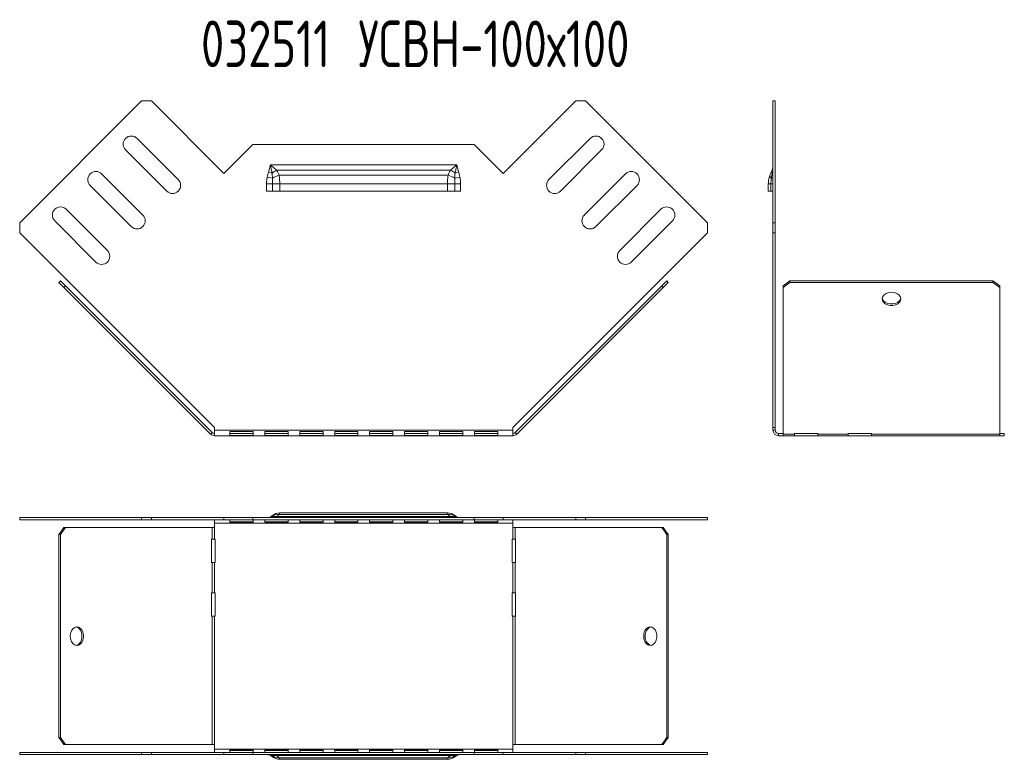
# Model space of a CAD drawing. Header units: millimetres. Extents: x -154 to 3245, y -1016 to 742.
# Tile 2 of 13: x 933 to 1356, y -850 to -533. Entities that reach past the tile are written whole.
import ezdxf

# ---------------------------------------------------------------- set-up
doc = ezdxf.new("R2010")
doc.units = ezdxf.units.MM
doc.styles.add('SLDTEXTSTYLE4', font='TXT', dxfattribs={"width": 0.7, "bigfont": 'bigfont'})

msp = doc.modelspace()

# ---------------------------------------------------------------- linework, layer by layer
at = {"color": 7, "linetype": 'Continuous', "lineweight": 15}
for p, q in [((933.29, -620.13), (985.61, -567.81)), ((989.86, -567.81), (985.61, -567.81)), ((989.86, -567.81), (1020.97, -598.92)), ((1140.84, -598.92), (1171.95, -567.81)), ((1176.19, -567.81), (1171.95, -567.81)), ((1176.19, -567.81), (1228.52, -620.13)), ((1257.53, -567.81), (1256.63, -567.81)), ((1256.63, -567.81), (1256.63, -620.13)), ((1257.53, -567.81), (1257.53, -620.13)), ((1001.35, -601.56), (983.68, -583.89)), ((1020.97, -598.92), (1033.4, -586.49)), ((1033.4, -586.49), (1128.4, -586.49)), ((1128.4, -586.49), (1140.84, -598.92)), ((1178.13, -583.89), (1160.45, -601.56)), ((978.73, -588.84), (996.41, -606.51)), ((1165.4, -606.51), (1183.08, -588.84)), ((1040.9, -595.28), (1120.9, -595.28)), ((986.15, -616.77), (968.47, -599.09)), ((1040.1, -598.29), (1041.62, -598.74)), ((1043.57, -597.49), (1118.24, -597.49)), ((1044.61, -599.72), (1117.19, -599.72)), ((1120.19, -598.74), (1121.71, -598.29)), ((1193.33, -599.09), (1175.65, -616.77)), ((963.52, -604.04), (981.2, -621.72)), ((1039.28, -603.39), (1041.74, -603.39)), ((1039.28, -606.49), (1039.28, -603.39)), ((1039.56, -600.49), (1041.78, -600.96)), ((1041.74, -603.39), (1041.74, -606.49)), ((1041.74, -603.39), (1044.9, -603.39)), ((1044.9, -603.39), (1044.9, -606.49)), ((1044.9, -603.39), (1116.9, -603.39)), ((1116.9, -606.49), (1116.9, -603.39)), ((1116.9, -603.39), (1120.06, -603.39)), ((1120.03, -600.96), (1122.24, -600.49)), ((1120.06, -606.49), (1120.06, -603.39)), ((1120.06, -603.39), (1122.52, -603.39)), ((1122.52, -603.39), (1122.52, -606.49)), ((1180.6, -621.72), (1198.28, -604.04)), ((1254.63, -603.39), (1255.76, -603.39)), ((1254.63, -606.49), (1254.63, -603.39)), ((1255.76, -603.39), (1256.63, -603.39)), ((1255.76, -606.49), (1255.76, -603.39)), ((1041.74, -606.49), (1039.28, -606.49)), ((1044.9, -606.49), (1041.74, -606.49)), ((1044.9, -606.49), (1116.9, -606.49)), ((1120.06, -606.49), (1116.9, -606.49)), ((1122.52, -606.49), (1120.06, -606.49)), ((1255.76, -606.49), (1254.63, -606.49)), ((1256.63, -606.49), (1255.76, -606.49)), ((970.95, -631.97), (953.27, -614.29)), ((1208.53, -614.29), (1190.86, -631.97)), ((933.29, -620.13), (933.29, -624.38)), ((948.32, -619.24), (966, -636.92)), ((1195.81, -636.92), (1213.48, -619.24)), ((1228.52, -624.38), (1228.52, -620.13)), ((1256.63, -620.13), (1257.53, -620.13)), ((1256.63, -624.38), (1256.63, -620.13)), ((1257.53, -620.13), (1257.53, -624.38)), ((1016.9, -707.99), (933.29, -624.38)), ((1228.52, -624.38), (1144.91, -707.99)), ((1256.63, -624.38), (1256.63, -707.99)), ((1257.53, -624.38), (1256.63, -624.38)), ((1257.53, -624.38), (1257.53, -707.99)), ((950.14, -645.67), (950.78, -645.03)), ((952.26, -647.79), (950.14, -645.67)), ((950.78, -645.03), (952.9, -647.15)), ((1208.91, -647.15), (1211.03, -645.03)), ((1211.66, -645.67), (1209.54, -647.79)), ((1211.03, -645.03), (1211.66, -645.67)), ((1260.93, -647.15), (1263.93, -645.03)), ((1263.93, -645.67), (1260.93, -647.79)), ((1263.93, -645.03), (1263.93, -645.67)), ((1263.93, -645.03), (1351.03, -645.03)), ((1263.93, -645.67), (1351.03, -645.67)), ((1351.03, -645.67), (1351.03, -645.03)), ((1351.03, -645.03), (1354.03, -647.15)), ((1354.03, -647.79), (1351.03, -645.67)), ((952.9, -647.15), (952.26, -647.79)), ((1015.2, -710.73), (952.26, -647.79)), ((1015.84, -710.09), (952.9, -647.15)), ((1208.91, -647.15), (1145.97, -710.09)), ((1209.54, -647.79), (1146.61, -710.73)), ((1209.54, -647.79), (1208.91, -647.15)), ((1260.93, -647.79), (1260.93, -647.15)), ((1260.93, -710.73), (1260.93, -647.79)), ((1354.03, -647.15), (1354.03, -647.79)), ((1354.03, -710.73), (1354.03, -647.79)), ((1016.9, -709.03), (1016.9, -707.99)), ((1144.91, -709.03), (1016.9, -709.03)), ((1016.9, -709.03), (1016.9, -711.43)), ((1023.49, -709.68), (1033.49, -709.68)), ((1023.49, -711.34), (1023.49, -709.68)), ((1033.49, -709.68), (1033.49, -711.34)), ((1038.49, -709.68), (1048.49, -709.68)), ((1038.49, -711.34), (1038.49, -709.68)), ((1048.49, -709.68), (1048.49, -711.34)), ((1053.49, -709.68), (1063.49, -709.68)), ((1053.49, -711.34), (1053.49, -709.68)), ((1063.49, -709.68), (1063.49, -711.34)), ((1068.49, -709.68), (1078.49, -709.68)), ((1068.49, -711.34), (1068.49, -709.68)), ((1078.49, -709.68), (1078.49, -711.34)), ((1083.49, -709.68), (1093.49, -709.68)), ((1083.49, -711.34), (1083.49, -709.68)), ((1093.49, -709.68), (1093.49, -711.34)), ((1098.49, -709.68), (1108.49, -709.68)), ((1098.49, -711.34), (1098.49, -709.68)), ((1108.49, -709.68), (1108.49, -711.34)), ((1113.49, -709.68), (1123.49, -709.68)), ((1113.49, -711.34), (1113.49, -709.68)), ((1123.49, -709.68), (1123.49, -711.34)), ((1128.49, -709.68), (1138.49, -709.68)), ((1128.49, -711.34), (1128.49, -709.68)), ((1138.49, -709.68), (1138.49, -711.34)), ((1144.91, -707.99), (1144.91, -709.03)), ((1144.91, -711.43), (1144.91, -709.03)), ((1256.63, -707.99), (1257.53, -707.99)), ((1256.63, -707.99), (1256.63, -709.03)), ((1257.53, -709.03), (1256.63, -709.03)), ((1257.53, -707.99), (1257.53, -709.03)), ((1015.2, -710.73), (1015.84, -710.09)), ((1144.91, -711.43), (1016.9, -711.43)), ((1033.49, -710.48), (1023.49, -710.48)), ((1033.49, -711.34), (1023.49, -711.34)), ((1048.49, -710.48), (1038.49, -710.48)), ((1048.49, -711.34), (1038.49, -711.34)), ((1063.49, -710.48), (1053.49, -710.48)), ((1063.49, -711.34), (1053.49, -711.34)), ((1078.49, -710.48), (1068.49, -710.48)), ((1078.49, -711.34), (1068.49, -711.34)), ((1093.49, -710.48), (1083.49, -710.48)), ((1093.49, -711.34), (1083.49, -711.34)), ((1108.49, -710.48), (1098.49, -710.48)), ((1108.49, -711.34), (1098.49, -711.34)), ((1123.49, -710.48), (1113.49, -710.48)), ((1123.49, -711.34), (1113.49, -711.34)), ((1138.49, -710.48), (1128.49, -710.48)), ((1138.49, -711.34), (1128.49, -711.34)), ((1145.97, -710.09), (1146.61, -710.73)), ((1259.03, -710.53), (1259.03, -711.43)), ((1259.03, -710.53), (1260.93, -710.53)), ((1259.03, -711.43), (1260.93, -711.43)), ((1260.93, -710.73), (1265.93, -710.73)), ((1260.93, -710.73), (1260.93, -711.43)), ((1260.93, -711.43), (1265.93, -711.43)), ((1265.93, -710.56), (1275.93, -710.56)), ((1265.93, -710.73), (1265.93, -710.56)), ((1265.93, -711.43), (1265.93, -710.73)), ((1275.93, -711.43), (1265.93, -711.43)), ((1275.93, -710.56), (1275.93, -710.73)), ((1275.93, -710.73), (1288.93, -710.73)), ((1275.93, -710.73), (1275.93, -711.43)), ((1275.93, -711.43), (1288.93, -711.43)), ((1288.93, -710.56), (1298.93, -710.56)), ((1288.93, -710.73), (1288.93, -710.56)), ((1288.93, -711.43), (1288.93, -710.73)), ((1298.93, -711.43), (1288.93, -711.43)), ((1298.93, -710.56), (1298.93, -710.73)), ((1298.93, -710.73), (1354.03, -710.73)), ((1298.93, -710.73), (1298.93, -711.43)), ((1298.93, -711.43), (1354.03, -711.43)), ((1354.03, -710.53), (1355.92, -710.53)), ((1354.03, -711.43), (1354.03, -710.73)), ((1354.03, -711.43), (1355.92, -711.43)), ((1355.92, -710.53), (1355.92, -711.43)), ((933.29, -746.6), (933.29, -747.5)), ((985.61, -746.6), (933.29, -746.6)), ((985.61, -747.5), (933.29, -747.5)), ((985.61, -747.5), (985.61, -746.6)), ((985.61, -746.6), (989.86, -746.6)), ((989.86, -747.5), (985.61, -747.5)), ((989.86, -746.6), (989.86, -747.5)), ((1020.97, -746.6), (989.86, -746.6)), ((1020.97, -747.5), (989.86, -747.5)), ((1016.9, -749), (1016.9, -747.5)), ((1020.97, -746.6), (1020.97, -747.5)), ((1033.4, -746.6), (1020.97, -746.6)), ((1033.4, -747.5), (1020.97, -747.5)), ((1033.49, -747.55), (1023.49, -747.55)), ((1023.49, -747.55), (1023.49, -748.59)), ((1033.4, -746.6), (1033.4, -747.5)), ((1128.4, -746.6), (1033.4, -746.6)), ((1128.4, -747.5), (1033.4, -747.5)), ((1033.49, -748.59), (1033.49, -747.55)), ((1048.49, -747.55), (1038.49, -747.55)), ((1038.49, -747.55), (1038.49, -748.59)), ((1118.24, -746.18), (1043.57, -746.18)), ((1117.19, -745.3), (1044.61, -745.3)), ((1116.9, -744.6), (1044.9, -744.6)), ((1048.49, -748.59), (1048.49, -747.55)), ((1063.49, -747.55), (1053.49, -747.55)), ((1053.49, -747.55), (1053.49, -748.59)), ((1063.49, -748.59), (1063.49, -747.55)), ((1078.49, -747.55), (1068.49, -747.55)), ((1068.49, -747.55), (1068.49, -748.59)), ((1078.49, -748.59), (1078.49, -747.55)), ((1093.49, -747.55), (1083.49, -747.55)), ((1083.49, -747.55), (1083.49, -748.59)), ((1093.49, -748.59), (1093.49, -747.55)), ((1108.49, -747.55), (1098.49, -747.55)), ((1098.49, -747.55), (1098.49, -748.59)), ((1108.49, -748.59), (1108.49, -747.55)), ((1123.49, -747.55), (1113.49, -747.55)), ((1113.49, -747.55), (1113.49, -748.59)), ((1123.49, -748.59), (1123.49, -747.55)), ((1128.4, -746.6), (1128.4, -747.5)), ((1140.84, -746.6), (1128.4, -746.6)), ((1140.84, -747.5), (1128.4, -747.5)), ((1138.49, -747.55), (1128.49, -747.55)), ((1128.49, -747.55), (1128.49, -748.59)), ((1138.49, -748.59), (1138.49, -747.55)), ((1140.84, -746.6), (1140.84, -747.5)), ((1171.95, -746.6), (1140.84, -746.6)), ((1171.95, -747.5), (1140.84, -747.5)), ((1144.91, -747.5), (1144.91, -749)), ((1171.95, -747.5), (1171.95, -746.6)), ((1171.95, -746.6), (1176.19, -746.6)), ((1176.19, -747.5), (1171.95, -747.5)), ((1176.19, -746.6), (1176.19, -747.5)), ((1228.52, -746.6), (1176.19, -746.6)), ((1228.52, -747.5), (1176.19, -747.5)), ((1228.52, -747.5), (1228.52, -746.6)), ((950.14, -753.89), (952.26, -750.89)), ((952.9, -750.89), (950.78, -753.89)), ((952.26, -750.89), (952.9, -750.89)), ((1015.84, -750.89), (952.9, -750.89)), ((1015.84, -750.89), (1015.84, -755.89)), ((1015.84, -750.89), (1016.9, -750.89)), ((1144.91, -749), (1016.9, -749)), ((1016.9, -749), (1016.9, -750.89)), ((1016.9, -750.89), (1016.9, -755.89)), ((1023.49, -748.35), (1033.49, -748.35)), ((1023.49, -748.59), (1033.49, -748.59)), ((1038.49, -748.35), (1048.49, -748.35)), ((1038.49, -748.59), (1048.49, -748.59)), ((1053.49, -748.35), (1063.49, -748.35)), ((1053.49, -748.59), (1063.49, -748.59)), ((1068.49, -748.35), (1078.49, -748.35)), ((1068.49, -748.59), (1078.49, -748.59)), ((1083.49, -748.35), (1093.49, -748.35)), ((1083.49, -748.59), (1093.49, -748.59)), ((1098.49, -748.35), (1108.49, -748.35)), ((1098.49, -748.59), (1108.49, -748.59)), ((1113.49, -748.35), (1123.49, -748.35)), ((1113.49, -748.59), (1123.49, -748.59)), ((1128.49, -748.35), (1138.49, -748.35)), ((1128.49, -748.59), (1138.49, -748.59)), ((1144.91, -750.89), (1144.91, -749)), ((1144.91, -750.89), (1144.91, -755.89)), ((1144.91, -750.89), (1145.97, -750.89)), ((1145.97, -750.89), (1145.97, -755.89)), ((1208.91, -750.89), (1145.97, -750.89)), ((1211.03, -753.89), (1208.91, -750.89)), ((1208.91, -750.89), (1209.54, -750.89)), ((1209.54, -750.89), (1211.66, -753.89)), ((950.78, -753.89), (950.14, -753.89)), ((950.14, -753.89), (950.14, -840.99)), ((950.78, -753.89), (950.78, -840.99)), ((1015.84, -755.89), (1015.67, -755.89)), ((1015.67, -755.89), (1015.67, -765.89)), ((1016.9, -755.89), (1015.84, -755.89)), ((1017.13, -755.89), (1016.9, -755.89)), ((1017.13, -765.89), (1017.13, -755.89)), ((1144.91, -755.89), (1144.67, -755.89)), ((1144.67, -755.89), (1144.67, -765.89)), ((1145.97, -755.89), (1144.91, -755.89)), ((1146.14, -755.89), (1145.97, -755.89)), ((1146.14, -765.89), (1146.14, -755.89)), ((1211.03, -753.89), (1211.03, -840.99)), ((1211.66, -753.89), (1211.03, -753.89)), ((1211.66, -753.89), (1211.66, -840.99)), ((1015.67, -765.89), (1015.84, -765.89)), ((1015.84, -765.89), (1015.84, -778.89)), ((1015.84, -765.89), (1016.9, -765.89)), ((1016.9, -765.89), (1016.9, -778.89)), ((1016.9, -765.89), (1017.13, -765.89)), ((1144.67, -765.89), (1144.91, -765.89)), ((1144.91, -765.89), (1144.91, -778.89)), ((1144.91, -765.89), (1145.97, -765.89)), ((1145.97, -765.89), (1145.97, -778.89)), ((1145.97, -765.89), (1146.14, -765.89)), ((1015.67, -778.89), (1015.67, -788.89)), ((1015.84, -778.89), (1015.67, -778.89)), ((1016.9, -778.89), (1015.84, -778.89)), ((1017.13, -778.89), (1016.9, -778.89)), ((1017.13, -788.89), (1017.13, -778.89)), ((1144.67, -778.89), (1144.67, -788.89)), ((1144.91, -778.89), (1144.67, -778.89)), ((1145.97, -778.89), (1144.91, -778.89)), ((1146.14, -778.89), (1145.97, -778.89)), ((1146.14, -788.89), (1146.14, -778.89)), ((1015.67, -788.89), (1015.84, -788.89)), ((1015.84, -788.89), (1015.84, -843.99)), ((1015.84, -788.89), (1016.9, -788.89)), ((1016.9, -788.89), (1016.9, -843.99)), ((1016.9, -788.89), (1017.13, -788.89)), ((1144.67, -788.89), (1144.91, -788.89)), ((1144.91, -788.89), (1144.91, -843.99)), ((1144.91, -788.89), (1145.97, -788.89)), ((1145.97, -788.89), (1145.97, -843.99)), ((1145.97, -788.89), (1146.14, -788.89)), ((950.14, -840.99), (950.78, -840.99)), ((952.26, -843.99), (950.14, -840.99)), ((950.78, -840.99), (952.9, -843.99)), ((1208.91, -843.99), (1211.03, -840.99)), ((1211.66, -840.99), (1209.54, -843.99)), ((1211.03, -840.99), (1211.66, -840.99)), ((952.9, -843.99), (952.26, -843.99)), ((1015.84, -843.99), (952.9, -843.99)), ((1016.9, -843.99), (1015.84, -843.99)), ((1016.9, -843.99), (1016.9, -845.88)), ((1145.97, -843.99), (1144.91, -843.99)), ((1144.91, -845.88), (1144.91, -843.99)), ((1208.91, -843.99), (1145.97, -843.99)), ((1209.54, -843.99), (1208.91, -843.99)), ((933.29, -847.38), (933.29, -848.28)), ((933.29, -847.38), (985.61, -847.38)), ((933.29, -848.28), (985.61, -848.28)), ((985.61, -848.28), (985.61, -847.38)), ((985.61, -847.38), (989.86, -847.38)), ((989.86, -848.28), (985.61, -848.28)), ((989.86, -847.38), (989.86, -848.28)), ((989.86, -847.38), (1020.97, -847.38)), ((989.86, -848.28), (1020.97, -848.28)), ((1144.91, -845.88), (1016.9, -845.88)), ((1016.9, -847.38), (1016.9, -845.88)), ((1020.97, -848.28), (1020.97, -847.38)), ((1020.97, -847.38), (1033.4, -847.38)), ((1020.97, -848.28), (1033.4, -848.28)), ((1023.49, -846.29), (1023.49, -847.33)), ((1033.49, -846.29), (1023.49, -846.29)), ((1033.49, -846.53), (1023.49, -846.53)), ((1023.49, -847.33), (1033.49, -847.33)), ((1033.4, -848.28), (1033.4, -847.38)), ((1033.4, -847.38), (1128.4, -847.38)), ((1033.4, -848.28), (1128.4, -848.28)), ((1033.49, -847.33), (1033.49, -846.29)), ((1038.49, -846.29), (1038.49, -847.33)), ((1048.49, -846.29), (1038.49, -846.29)), ((1048.49, -846.53), (1038.49, -846.53)), ((1038.49, -847.33), (1048.49, -847.33)), ((1043.57, -848.7), (1118.24, -848.7)), ((1048.49, -847.33), (1048.49, -846.29)), ((1053.49, -846.29), (1053.49, -847.33)), ((1063.49, -846.29), (1053.49, -846.29)), ((1063.49, -846.53), (1053.49, -846.53)), ((1053.49, -847.33), (1063.49, -847.33)), ((1063.49, -847.33), (1063.49, -846.29)), ((1068.49, -846.29), (1068.49, -847.33)), ((1078.49, -846.29), (1068.49, -846.29)), ((1078.49, -846.53), (1068.49, -846.53)), ((1068.49, -847.33), (1078.49, -847.33)), ((1078.49, -847.33), (1078.49, -846.29)), ((1083.49, -846.29), (1083.49, -847.33)), ((1093.49, -846.29), (1083.49, -846.29)), ((1093.49, -846.53), (1083.49, -846.53)), ((1083.49, -847.33), (1093.49, -847.33)), ((1093.49, -847.33), (1093.49, -846.29)), ((1098.49, -846.29), (1098.49, -847.33)), ((1108.49, -846.29), (1098.49, -846.29)), ((1108.49, -846.53), (1098.49, -846.53)), ((1098.49, -847.33), (1108.49, -847.33)), ((1108.49, -847.33), (1108.49, -846.29)), ((1113.49, -846.29), (1113.49, -847.33)), ((1123.49, -846.29), (1113.49, -846.29)), ((1123.49, -846.53), (1113.49, -846.53)), ((1113.49, -847.33), (1123.49, -847.33)), ((1123.49, -847.33), (1123.49, -846.29)), ((1128.4, -848.28), (1128.4, -847.38)), ((1128.4, -847.38), (1140.84, -847.38)), ((1128.4, -848.28), (1140.84, -848.28)), ((1128.49, -846.29), (1128.49, -847.33)), ((1138.49, -846.29), (1128.49, -846.29)), ((1138.49, -846.53), (1128.49, -846.53)), ((1128.49, -847.33), (1138.49, -847.33)), ((1138.49, -847.33), (1138.49, -846.29)), ((1140.84, -848.28), (1140.84, -847.38)), ((1140.84, -847.38), (1171.95, -847.38)), ((1140.84, -848.28), (1171.95, -848.28)), ((1144.91, -845.88), (1144.91, -847.38)), ((1171.95, -848.28), (1171.95, -847.38)), ((1171.95, -847.38), (1176.19, -847.38)), ((1176.19, -848.28), (1171.95, -848.28)), ((1176.19, -847.38), (1176.19, -848.28)), ((1176.19, -847.38), (1228.52, -847.38)), ((1176.19, -848.28), (1228.52, -848.28)), ((1228.52, -848.28), (1228.52, -847.38)), ((1044.61, -849.59), (1117.19, -849.59)), ((1044.9, -850.28), (1116.9, -850.28))]:
    msp.add_line(p, q, dxfattribs=at)
at = {"color": 7, "linetype": 'Continuous', "lineweight": 15, "flags": 128}
for points in [[(1255.91, -600.96), (1256.07, -600.9), (1256.22, -600.85), (1256.34, -600.79), (1256.45, -600.74), (1256.53, -600.68), (1256.59, -600.61), (1256.62, -600.55), (1256.63, -600.49)], [(1307.48, -649.91), (1308.66, -650.04), (1309.73, -650.4), (1310.6, -650.98), (1311.2, -651.71), (1311.46, -652.53), (1311.38, -653.37), (1310.94, -654.15), (1310.2, -654.81), (1309.21, -655.29), (1308.07, -655.54), (1306.88, -655.54), (1305.74, -655.29), (1304.76, -654.81), (1304.01, -654.15), (1303.58, -653.37), (1303.49, -652.53), (1303.75, -651.71), (1304.35, -650.98), (1305.22, -650.4), (1306.3, -650.04), (1307.48, -649.91)], [(1311.45, -652.42), (1311.38, -652.73), (1310.94, -653.52), (1310.2, -654.18), (1309.21, -654.65), (1308.07, -654.9), (1306.88, -654.9), (1305.74, -654.65), (1304.76, -654.18), (1304.01, -653.52), (1303.58, -652.73), (1303.5, -652.42)], [(955.02, -797.44), (955.15, -798.62), (955.51, -799.69), (956.09, -800.57), (956.82, -801.16), (957.64, -801.43), (958.48, -801.34), (959.26, -800.91), (959.92, -800.16), (960.4, -799.18), (960.65, -798.04), (960.65, -796.85), (960.4, -795.71), (959.92, -794.72), (959.26, -793.98), (958.48, -793.54), (957.64, -793.45), (956.82, -793.72), (956.09, -794.31), (955.51, -795.19), (955.15, -796.26), (955.02, -797.44)], [(957.53, -801.42), (957.84, -801.34), (958.63, -800.91), (959.29, -800.16), (959.76, -799.18), (960.01, -798.04), (960.01, -796.85), (959.76, -795.71), (959.29, -794.72), (958.63, -793.98), (957.84, -793.54), (957.53, -793.47)], [(1201.13, -797.44), (1201.25, -798.62), (1201.62, -799.69), (1202.19, -800.57), (1202.92, -801.16), (1203.74, -801.43), (1204.59, -801.34), (1205.37, -800.91), (1206.03, -800.16), (1206.5, -799.18), (1206.75, -798.04), (1206.75, -796.85), (1206.5, -795.71), (1206.03, -794.72), (1205.37, -793.98), (1204.59, -793.54), (1203.74, -793.45), (1202.92, -793.72), (1202.19, -794.31), (1201.62, -795.19), (1201.25, -796.26), (1201.13, -797.44)]]:
    msp.add_lwpolyline(points, dxfattribs=at)
at = {"color": 7, "linetype": 'Continuous', "lineweight": 15}
for centre, radius, start, end in [((981.2, -586.36), 3.5, 45, 225), ((1180.6, -586.36), 3.5, 315, 135), ((966, -601.56), 3.5, 45, 225), ((1050.96, -611.11), 15.5, 118.4887, 127.064), ((1048.47, -612.4), 13.26, 106.893, 120.3065), ((1113.34, -612.4), 13.26, 59.6935, 73.107), ((1110.85, -611.11), 15.5, 52.936, 61.5113), ((1195.81, -601.56), 3.5, 315, 135), ((1256.64, -599.86), 1.32, 173.7454, 236.1908), ((1257.75, -598.02), 1.62, 160.9976, 206.5296), ((1256.04, -598.2), 0.6, 295.306, 351.5455), ((998.88, -604.04), 3.5, 225, 45), ((1162.93, -604.04), 3.5, 135, 315), ((950.8, -616.77), 3.5, 45, 225), ((983.68, -619.24), 3.5, 225, 45), ((1178.13, -619.24), 3.5, 135, 315), ((1211.01, -616.77), 3.5, 315, 135), ((968.47, -634.45), 3.5, 225, 45), ((1193.33, -634.45), 3.5, 135, 315), ((1259.03, -709.03), 2.4, 180, 270), ((1259.03, -709.03), 1.5, 180, 270), ((1016.9, -709.03), 2.4, 225, 270), ((1016.9, -709.03), 1.5, 225, 270), ((1144.91, -709.03), 1.5, 270, 315), ((1144.91, -709.03), 2.4, 270, 315), ((1039.28, -742.7), 3.9, 270, 309.1695), ((1039.56, -742.84), 3.76, 270.0566, 306.1241), ((1040.1, -742.99), 3.6, 270.0375, 294.9804), ((1042.75, -749.8), 3.72, 77.2194, 107.6312), ((1044.9, -749.6), 5, 90, 129.1695), ((1044.03, -749.67), 4.41, 82.3327, 120.6646), ((1116.9, -749.6), 5, 50.8305, 90), ((1117.78, -749.67), 4.41, 59.3354, 97.6673), ((1119.06, -749.8), 3.72, 72.3688, 102.7806), ((1122.25, -742.84), 3.76, 233.8759, 269.9434), ((1122.52, -742.7), 3.9, 230.8305, 270), ((1121.71, -742.99), 3.6, 245.0196, 269.9625), ((1205.52, -797.04), 3.78, 109.2876, 186.1621), ((1205.42, -797.91), 3.69, 172.645, 251.9052), ((1039.28, -852.18), 3.9, 50.8305, 90), ((1039.56, -852.05), 3.76, 53.8759, 89.9434), ((1040.1, -851.89), 3.6, 65.0196, 89.9625), ((1042.75, -845.08), 3.72, 252.3688, 282.7806), ((1044.9, -845.28), 5, 230.8305, 270), ((1044.03, -845.21), 4.41, 239.3354, 277.6673), ((1116.9, -845.28), 5, 270, 309.1695), ((1117.78, -845.21), 4.41, 262.3327, 300.6646), ((1119.06, -845.08), 3.72, 257.2194, 287.6312), ((1122.25, -852.05), 3.76, 90.0566, 126.1241), ((1122.52, -852.18), 3.9, 90, 129.1695), ((1121.71, -851.89), 3.6, 90.0375, 114.9804)]:
    msp.add_arc(centre, radius, start, end, dxfattribs=at)
for points, knots in [([(1040.1, -598.29), (1040.25, -597.79), (1040.38, -597.29), (1040.65, -596.29), (1040.78, -595.78), (1040.9, -595.28)], [0, 0, 0, 0, 0.5, 0.5, 1, 1, 1, 1]), ([(1043.57, -597.49), (1043.14, -597.12), (1042.7, -596.75), (1041.81, -596.01), (1041.36, -595.65), (1040.9, -595.28)], [0, 0, 0, 0, 0.5, 0.5, 1, 1, 1, 1]), ([(1041.62, -598.74), (1041.5, -598.17), (1041.39, -597.6), (1041.15, -596.44), (1041.02, -595.86), (1040.9, -595.28)], [0, 0, 0, 0, 0.5, 0.5, 1, 1, 1, 1]), ([(1118.24, -597.49), (1118.66, -597.12), (1119.1, -596.75), (1120, -596.01), (1120.45, -595.65), (1120.9, -595.28)], [0, 0, 0, 0, 0.5, 0.5, 1, 1, 1, 1]), ([(1120.19, -598.74), (1120.3, -598.17), (1120.42, -597.6), (1120.66, -596.44), (1120.78, -595.86), (1120.9, -595.28)], [0, 0, 0, 0, 0.5, 0.5, 1, 1, 1, 1]), ([(1121.71, -598.29), (1121.56, -597.79), (1121.42, -597.29), (1121.16, -596.29), (1121.03, -595.78), (1120.9, -595.28)], [0, 0, 0, 0, 0.5, 0.5, 1, 1, 1, 1]), ([(1256.21, -597.49), (1256.36, -597.12), (1256.46, -596.75), (1256.6, -596.01), (1256.63, -595.65), (1256.63, -595.28)], [0, 0, 0, 0, 0.5, 0.5, 1, 1, 1, 1]), ([(1256.3, -598.74), (1256.42, -598.17), (1256.5, -597.6), (1256.61, -596.44), (1256.63, -595.86), (1256.63, -595.28)], [0, 0, 0, 0, 0.5, 0.5, 1, 1, 1, 1]), ([(1039.56, -600.49), (1039.64, -600.12), (1039.72, -599.75), (1039.9, -599.02), (1039.99, -598.65), (1040.1, -598.29)], [0, 0, 0, 0, 0.5, 0.5, 1, 1, 1, 1]), ([(1043.57, -597.49), (1043.79, -597.84), (1043.98, -598.2), (1044.32, -598.95), (1044.48, -599.33), (1044.61, -599.72)], [0, 0, 0, 0, 0.5, 0.5, 1, 1, 1, 1]), ([(1044.61, -599.72), (1044.72, -600.3), (1044.79, -600.9), (1044.86, -601.82), (1044.87, -602.13), (1044.9, -602.76), (1044.9, -603.07), (1044.9, -603.39)], [0, 0, 0, 0, 0.5, 0.5, 0.75, 0.75, 1, 1, 1, 1]), ([(1116.9, -603.39), (1116.9, -603.07), (1116.91, -602.76), (1116.93, -602.13), (1116.95, -601.82), (1117.02, -600.9), (1117.09, -600.3), (1117.19, -599.72)], [0, 0, 0, 0, 0.25, 0.25, 0.5, 0.5, 1, 1, 1, 1]), ([(1117.19, -599.72), (1117.33, -599.33), (1117.48, -598.95), (1117.83, -598.2), (1118.02, -597.84), (1118.24, -597.49)], [0, 0, 0, 0, 0.5, 0.5, 1, 1, 1, 1]), ([(1121.71, -598.29), (1121.81, -598.65), (1121.91, -599.02), (1122.08, -599.75), (1122.16, -600.12), (1122.24, -600.49)], [0, 0, 0, 0, 0.5, 0.5, 1, 1, 1, 1]), ([(1254.63, -603.39), (1254.63, -603.07), (1254.65, -602.76), (1254.71, -602.13), (1254.75, -601.82), (1254.93, -600.9), (1255.1, -600.3), (1255.33, -599.72)], [0, 0, 0, 0, 0.25, 0.25, 0.5, 0.5, 1, 1, 1, 1]), ([(1255.33, -599.72), (1255.48, -599.33), (1255.64, -598.95), (1255.93, -598.2), (1256.07, -597.84), (1256.21, -597.49)], [0, 0, 0, 0, 0.5, 0.5, 1, 1, 1, 1]), ([(1039.28, -603.39), (1039.28, -602.9), (1039.3, -602.42), (1039.39, -601.45), (1039.46, -600.97), (1039.56, -600.49)], [0, 0, 0, 0, 0.5, 0.5, 1, 1, 1, 1]), ([(1041.78, -600.96), (1041.76, -601.36), (1041.76, -601.77), (1041.75, -602.58), (1041.74, -602.98), (1041.74, -603.39)], [0, 0, 0, 0, 0.5, 0.5, 1, 1, 1, 1]), ([(1120.06, -603.39), (1120.06, -602.98), (1120.06, -602.58), (1120.05, -601.77), (1120.04, -601.36), (1120.03, -600.96)], [0, 0, 0, 0, 0.5, 0.5, 1, 1, 1, 1]), ([(1122.24, -600.49), (1122.34, -600.97), (1122.41, -601.45), (1122.5, -602.42), (1122.52, -602.9), (1122.52, -603.39)], [0, 0, 0, 0, 0.5, 0.5, 1, 1, 1, 1]), ([(1255.76, -603.39), (1255.76, -602.98), (1255.77, -602.58), (1255.82, -601.77), (1255.86, -601.36), (1255.91, -600.96)], [0, 0, 0, 0, 0.5, 0.5, 1, 1, 1, 1]), ([(1043.57, -746.18), (1043.14, -746.32), (1042.7, -746.43), (1041.81, -746.56), (1041.36, -746.6), (1040.9, -746.6)], [0, 0, 0, 0, 0.5, 0.5, 1, 1, 1, 1]), ([(1041.62, -746.26), (1041.5, -746.38), (1041.39, -746.46), (1041.15, -746.57), (1041.02, -746.6), (1040.9, -746.6)], [0, 0, 0, 0, 0.5, 0.5, 1, 1, 1, 1]), ([(1041.74, -745.72), (1041.74, -745.72), (1041.75, -745.73), (1041.76, -745.79), (1041.76, -745.82), (1041.78, -745.87)], [0, 0, 0, 0, 0.5, 0.5, 1, 1, 1, 1]), ([(1044.61, -745.3), (1044.48, -745.45), (1044.32, -745.6), (1043.98, -745.89), (1043.79, -746.04), (1043.57, -746.18)], [0, 0, 0, 0, 0.5, 0.5, 1, 1, 1, 1]), ([(1044.9, -744.6), (1044.9, -744.6), (1044.9, -744.61), (1044.87, -744.67), (1044.86, -744.72), (1044.79, -744.89), (1044.72, -745.07), (1044.61, -745.3)], [0, 0, 0, 0, 0.25, 0.25, 0.5, 0.5, 1, 1, 1, 1]), ([(1117.19, -745.3), (1117.09, -745.07), (1117.02, -744.89), (1116.95, -744.72), (1116.93, -744.67), (1116.91, -744.61), (1116.9, -744.6), (1116.9, -744.6)], [0, 0, 0, 0, 0.5, 0.5, 0.75, 0.75, 1, 1, 1, 1]), ([(1118.24, -746.18), (1118.02, -746.04), (1117.83, -745.89), (1117.48, -745.6), (1117.33, -745.45), (1117.19, -745.3)], [0, 0, 0, 0, 0.5, 0.5, 1, 1, 1, 1]), ([(1118.24, -746.18), (1118.66, -746.32), (1119.1, -746.43), (1120, -746.56), (1120.45, -746.6), (1120.9, -746.6)], [0, 0, 0, 0, 0.5, 0.5, 1, 1, 1, 1]), ([(1120.03, -745.87), (1120.04, -745.82), (1120.05, -745.79), (1120.06, -745.73), (1120.06, -745.72), (1120.06, -745.72)], [0, 0, 0, 0, 0.5, 0.5, 1, 1, 1, 1]), ([(1120.19, -746.26), (1120.3, -746.38), (1120.42, -746.46), (1120.66, -746.57), (1120.78, -746.6), (1120.9, -746.6)], [0, 0, 0, 0, 0.5, 0.5, 1, 1, 1, 1]), ([(1043.57, -848.7), (1043.14, -848.56), (1042.7, -848.46), (1041.81, -848.32), (1041.36, -848.28), (1040.9, -848.28)], [0, 0, 0, 0, 0.5, 0.5, 1, 1, 1, 1]), ([(1041.62, -848.62), (1041.5, -848.5), (1041.39, -848.42), (1041.15, -848.31), (1041.02, -848.28), (1040.9, -848.28)], [0, 0, 0, 0, 0.5, 0.5, 1, 1, 1, 1]), ([(1041.78, -849.01), (1041.76, -849.06), (1041.76, -849.1), (1041.75, -849.15), (1041.74, -849.16), (1041.74, -849.16)], [0, 0, 0, 0, 0.5, 0.5, 1, 1, 1, 1]), ([(1043.57, -848.7), (1043.79, -848.84), (1043.98, -848.99), (1044.32, -849.28), (1044.48, -849.43), (1044.61, -849.59)], [0, 0, 0, 0, 0.5, 0.5, 1, 1, 1, 1]), ([(1117.19, -849.59), (1117.33, -849.43), (1117.48, -849.28), (1117.83, -848.99), (1118.02, -848.84), (1118.24, -848.7)], [0, 0, 0, 0, 0.5, 0.5, 1, 1, 1, 1]), ([(1118.24, -848.7), (1118.66, -848.56), (1119.1, -848.46), (1120, -848.32), (1120.45, -848.28), (1120.9, -848.28)], [0, 0, 0, 0, 0.5, 0.5, 1, 1, 1, 1]), ([(1120.06, -849.16), (1120.06, -849.16), (1120.06, -849.15), (1120.05, -849.1), (1120.04, -849.06), (1120.03, -849.01)], [0, 0, 0, 0, 0.5, 0.5, 1, 1, 1, 1]), ([(1120.19, -848.62), (1120.3, -848.5), (1120.42, -848.42), (1120.66, -848.31), (1120.78, -848.28), (1120.9, -848.28)], [0, 0, 0, 0, 0.5, 0.5, 1, 1, 1, 1]), ([(1044.61, -849.59), (1044.72, -849.81), (1044.79, -849.99), (1044.86, -850.17), (1044.87, -850.21), (1044.9, -850.27), (1044.9, -850.28), (1044.9, -850.28)], [0, 0, 0, 0, 0.5, 0.5, 0.75, 0.75, 1, 1, 1, 1]), ([(1116.9, -850.28), (1116.9, -850.28), (1116.91, -850.27), (1116.93, -850.21), (1116.95, -850.17), (1117.02, -849.99), (1117.09, -849.81), (1117.19, -849.59)], [0, 0, 0, 0, 0.25, 0.25, 0.5, 0.5, 1, 1, 1, 1])]:
    msp.add_open_spline(points, degree=3, knots=knots, dxfattribs=at)
for points in [[(1041.62, -598.74), (1041.69, -599.48), (1041.75, -600.22), (1041.78, -600.96)], [(1120.03, -600.96), (1120.06, -600.22), (1120.11, -599.48), (1120.19, -598.74)], [(1255.91, -600.96), (1256.04, -600.22), (1256.17, -599.48), (1256.3, -598.74)], [(1041.78, -745.87), (1041.75, -746.01), (1041.69, -746.14), (1041.62, -746.26)], [(1120.19, -746.26), (1120.11, -746.14), (1120.06, -746.01), (1120.03, -745.87)], [(1041.62, -848.62), (1041.69, -848.75), (1041.75, -848.88), (1041.78, -849.01)], [(1120.03, -849.01), (1120.06, -848.88), (1120.11, -848.75), (1120.19, -848.62)]]:
    msp.add_open_spline(points, degree=3, dxfattribs=at)

# ---------------------------------------------------------------- texts
at = {"color": 7, "linetype": 'Continuous', "lineweight": 0, "insert": (1011.11, -533.31), "char_height": 20, "attachment_point": 1, "style": 'SLDTEXTSTYLE4'}
msp.add_mtext('032511 \\M+18454\\M+18452\\M+18442\\M+1844E-100\\M+18487100', dxfattribs=at)

doc.saveas('drawing.dxf')
